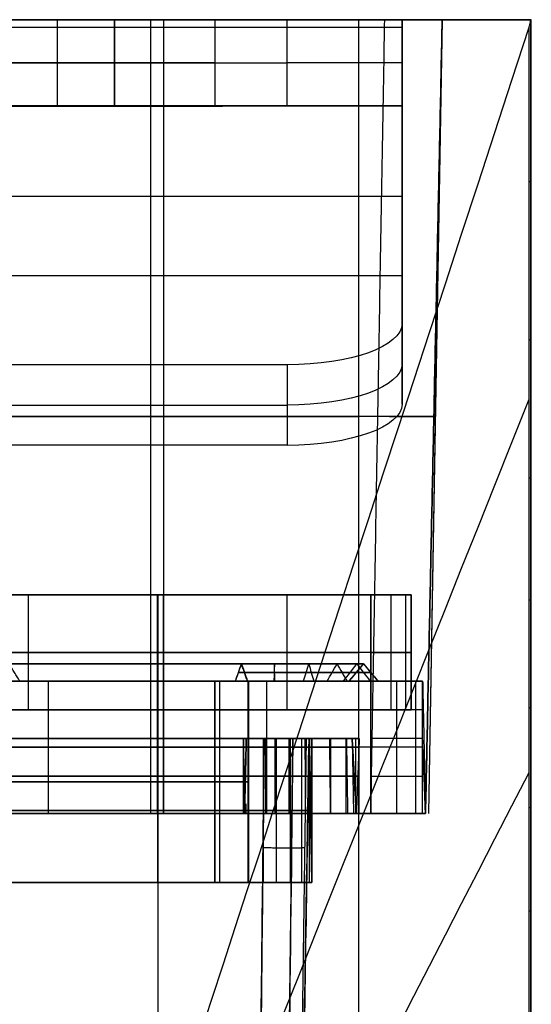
# Model space of a CAD drawing. Header units: millimetres. Extents: x -41.5 to 3, y 0 to 43.
# Tile 16 of 16: x -5.9 to 3, y 25.9 to 43. Entities that reach past the tile are written whole.
import ezdxf

# ---------------------------------------------------------------- set-up
doc = ezdxf.new("R2010")
doc.units = ezdxf.units.MM
doc.layers.add('METAL', color=7, linetype='Continuous')
doc.layers.add('METAL EXT', color=7, linetype='Continuous', true_color=0x292929)

msp = doc.modelspace()

# ---------------------------------------------------------------- linework, layer by layer
at = {"layer": 'METAL'}
for p, q in [((-5.25, 43, 33), (-5.25, 41.5, 33)), ((-5.25, 43, 22), (-5.25, 41.5, 22)), ((-4.25, 43, 65.699), (0.75, 43, 65.699)), ((-4.25, 41.5, 59.05), (-4.25, 43, 59.05)), ((-4.25, 41.499, 17.5), (-4.25, 43, 17.5)), ((-2.5, 41.5, 27.5), (-2.5, 43, 27.5)), ((0.75, 41.5, 73.816), (0.75, 43, 73.816)), ((0.75, 42.867, 114.716), (-39.25, 42.867, 114.716)), ((-7.25, 42.249, 17.5), (-1.25, 42.249, 17.5)), ((-4.25, 42.25, 75.55), (-4.25, 42.25, 42.55)), ((-2.5, 42.25, 30.25), (-2.5, 42.25, 24.75)), ((-4.25, 41.5, 65.796), (0.75, 41.5, 65.796)), ((-39.25, 39.934, 122.358), (0.75, 39.934, 122.358)), ((0.75, 39.658, 123.075), (0.75, 39.658, 118.89)), ((-39.25, 38.55, 121.777), (0.75, 38.55, 121.777)), ((-37.25, 36.3, 129.731), (-1.25, 36.3, 129.731)), ((0.909, 33, 68.775), (-39.409, 33, 68.775)), ((-5.75, 31, 131.5), (-5.75, 33, 131.5)), ((-5.75, 31, 6.5), (-5.75, 33, 6.5)), ((-3.505, 31, 2.091), (-3.505, 33, 2.091)), ((-3.4, 31, 135.459), (-3.4, 33, 135.459)), ((-1.25, 31, 131.5), (-1.25, 33, 131.5)), ((-1.25, 31, 6.5), (-1.25, 33, 6.5)), ((0.909, 31, 68.88), (0.909, 33, 68.88)), ((-7.009, 32, 2.091), (0, 32, 2.091)), ((0.209, 32, 135.459), (-7.009, 32, 135.459)), ((0.909, 32, 3), (0.909, 32, 134.759)), ((-2.147, 31.5, 9.455), (-2.043, 31.8, 9.682)), ((-2.043, 31.8, 9.682), (-1.939, 31.5, 9.909)), ((-0.168, 31.5, 69), (0.082, 31.8, 69)), ((0.082, 31.8, 69), (0.332, 31.5, 69)), ((-5.4, 29.2, 131.5), (-5.4, 31.5, 131.5)), ((-5.4, 29.2, 6.5), (-5.4, 31.5, 6.5)), ((-3.505, 29.2, 1.891), (-3.505, 31.5, 1.891)), ((-3.5, 28, 126), (-3.5, 31.5, 126)), ((-3.5, 28, 12), (-3.5, 31.5, 12)), ((-3.4, 29.2, 135.659), (-3.4, 31.5, 135.659)), ((-2.418, 28, 11.902), (-2.418, 31.5, 11.902)), ((-1.926, 28, 125.688), (-1.926, 31.5, 125.688)), ((-0.168, 31.5, 68.025), (-1.918, 31.5, 68.025)), ((-1.918, 28, 69), (-1.918, 31.5, 69)), ((-1.6, 29.2, 131.5), (-1.6, 31.5, 131.5)), ((-1.6, 29.2, 6.5), (-1.6, 31.5, 6.5)), ((-0.043, 31.65, 126.954), (-0.043, 31.65, 11.046)), ((0.207, 31.65, 126.954), (0.207, 31.65, 11.046)), ((1.109, 31.5, 68.775), (0.332, 31.5, 68.775)), ((1.109, 29.2, 68.88), (1.109, 31.5, 68.88)), ((0.909, 31, 68.775), (-39.409, 31, 68.775)), ((-3.5, 29.2, 10.077), (-3.5, 30.5, 10.077)), ((-3.5, 29.2, 127.923), (-3.5, 30.5, 127.923)), ((-3.5, 30.5, 127.1), (-3.5, 28, 127.1)), ((-3.5, 30.5, 10.9), (-3.5, 28, 10.9)), ((-3.5, 29.2, 10.177), (-3.5, 30.5, 10.2)), ((-3.5, 29.2, 127.823), (-3.5, 30.5, 127.8)), ((-0.118, 30.5, 68.025), (-0.918, 30.5, 68.025)), ((0.005, 30.5, 68.025), (-0.818, 30.5, 68.025)), ((-0.818, 30.5, 69), (-0.818, 28, 69)), ((-0.118, 30.5, 69), (-0.095, 29.2, 69)), ((0.005, 29.2, 69), (0.005, 30.5, 69)), ((-7.009, 30.35, 1.891), (0, 30.35, 1.891)), ((0.209, 30.35, 135.659), (-7.009, 30.35, 135.659)), ((1.109, 30.35, 3), (1.109, 30.35, 134.759)), ((-0.107, 29.85, 126.954), (-0.107, 29.85, 11.046)), ((0.005, 29.85, 126.954), (0.005, 29.85, 11.046)), ((-1.918, 29.75, 12.402), (-1.918, 29.75, 125.598)), ((-0.818, 29.25, 11.046), (-0.818, 29.25, 126.954)), ((1.109, 29.2, 68.775), (0.005, 29.2, 68.775)), ((-0.818, 28, 68.025), (-1.918, 28, 68.025))]:
    msp.add_line(p, q, dxfattribs=at)
at = {"layer": 'METAL', "extrusion": (0, -1, 0)}
for centre, radius, start, end in [((-19.25, 75.55, -43), 15, 360, 180), ((-5.25, 30.25, -43), 2.75, 0, 180), ((-5.25, 24.75, -43), 2.75, 180, 0), ((-6.25, 42.55, -43), 2, 270, 0), ((-5.25, 30.25, -42.25), 2.75, 0, 180), ((-5.25, 24.75, -42.25), 2.75, 180, 0), ((-6.25, 42.55, -42.25), 2, 270, 0), ((-1.25, 19.5, -41.5), 2, 270, 0), ((-3.5, 131.5, -33), 2.25, 90, 270), ((-3.5, 6.5, -33), 2.25, 90, 270), ((-3.5, 131.5, -33), 2.25, 270, 90), ((-3.5, 6.5, -33), 2.25, 270, 90), ((0, 3, -33), 0.909, 270, 0), ((-3.5, 6.5, -31.8), 3.5, 65.3935, 163.5232), ((-3.5, 131.5, -31.8), 3.5, 222.3481, 294.6065), ((-3.5, 6.5, -31.5), 3.75, 65.3935, 163.5232), ((-3.5, 131.5, -31.5), 3.75, 222.3481, 294.6066), ((-3.5, 131.5, -31.5), 1.9, 90, 270), ((-3.5, 6.5, -31.5), 1.9, 90, 270), ((-3.5, 131.5, -31.5), 1.9, 270, 90), ((-3.5, 6.5, -31.5), 1.9, 270, 90), ((-2.418, 125.598, -31.5), 0.5, 0, 100.3873), ((-2.418, 12.402, -31.5), 0.5, 259.6127, 0), ((0, 3, -31.5), 1.109, 270, 0), ((-3.5, 131.5, -31), 2.25, 90, 270), ((-3.5, 6.5, -31), 2.25, 90, 270), ((-3.5, 131.5, -31), 2.25, 270, 90), ((-3.5, 6.5, -31), 2.25, 270, 90), ((-3.5, 6.5, -30.5), 3.7, 65.3934, 163.5232), ((-3.5, 6.5, -30.5), 3.577, 65.3935, 163.5232), ((-3.5, 131.5, -30.5), 3.7, 222.3481, 294.6065), ((-3.5, 131.5, -30.5), 3.577, 222.3481, 294.6064), ((-3.5, 6.5, -29.25), 4.4, 65.3936, 163.5232), ((-3.5, 131.5, -29.25), 4.4, 222.3481, 294.6065), ((-3.5, 6.5, -28), 4.4, 65.3935, 163.5232), ((-3.5, 131.5, -28), 4.4, 222.3481, 294.6065), ((-2.418, 125.598, -28), 0.5, 0, 100.3873), ((-2.418, 12.402, -28), 0.5, 259.6127, 0)]:
    msp.add_arc(centre, radius, start, end, dxfattribs=at)
at = {"layer": 'METAL', "extrusion": (0, 1, 0)}
for centre, radius, start, end in [((1.25, 19.5, 43), 2, 180, 270), ((19.25, 75.55, 42.25), 15, 0, 180), ((1.25, 19.5, 42.25), 2, 180, 270), ((19.25, 75.55, 41.5), 15, 360, 180), ((5.25, 30.25, 41.5), 2.75, 0, 180), ((5.25, 24.75, 41.5), 2.75, 180, 0), ((6.25, 42.55, 41.5), 2, 180, 270), ((3.5, 131.5, 32), 2.25, 270, 90), ((3.5, 6.5, 32), 2.25, 270, 90), ((3.5, 131.5, 32), 2.25, 90, 270), ((3.5, 6.5, 32), 2.25, 90, 270), ((0, 3, 32), 0.909, 180, 270), ((3.5, 6.5, 31.5), 5.5, 23.7678, 100.3873), ((3.5, 131.5, 31.5), 5.5, 259.6127, 313.2784), ((3.5, 6.5, 31.5), 3.25, 16.4768, 114.6065), ((3.5, 131.5, 31.5), 3.25, 245.3934, 317.6519), ((0, 3, 31), 0.909, 180, 270), ((3.5, 131.5, 30.35), 1.9, 270, 90), ((3.5, 6.5, 30.35), 1.9, 270, 90), ((3.5, 131.5, 30.35), 1.9, 90, 270), ((3.5, 6.5, 30.35), 1.9, 90, 270), ((0, 3, 30.35), 1.109, 180, 270), ((3.5, 6.5, 29.85), 3.577, 16.4768, 114.6065), ((3.5, 131.5, 29.85), 3.689, 245.3935, 317.6519), ((3.5, 131.5, 29.85), 3.577, 245.3936, 317.6519), ((3.5, 6.5, 29.75), 5.5, 23.7678, 100.3873), ((3.5, 131.5, 29.75), 5.5, 259.6127, 313.2784), ((2.418, 125.598, 29.75), 0.5, 79.6127, 180), ((2.418, 12.402, 29.75), 0.5, 180, 280.3873), ((3.5, 6.5, 28), 5.5, 23.7678, 100.3873), ((3.5, 131.5, 28), 5.5, 259.6127, 313.2784)]:
    msp.add_arc(centre, radius, start, end, dxfattribs=at)
at = {"layer": 'METAL', "extrusion": (1, 0, 0)}
msp.add_arc((41, 113.999, 0.75), 2, 0, 21, dxfattribs=at)
at = {"layer": 'METAL', "extrusion": (-8.16316e-13, -0.93358, -0.358368)}
msp.add_arc((-1.25, 106.106, -81.13), 2, 360, 90, dxfattribs=at)
at = {"layer": 'METAL', "extrusion": (0, -0.93358, -0.358368)}
msp.add_arc((-1.25, 106.106, -80.38), 2, 360, 90, dxfattribs=at)
at = {"layer": 'METAL', "extrusion": (-8.17559e-13, -0.93358, -0.358368)}
msp.add_arc((-1.25, 106.106, -79.63), 2, 360, 90, dxfattribs=at)
at = {"layer": 'METAL'}
for points, degree in [([(-39.25, 43, 113.999), (0.75, 43, 113.999)], 1), ([(-1.25, 43, 17.5), (-7.25, 43, 17.5)], 1), ([(-4.25, 43, 42.55), (-4.25, 43, 75.55)], 1), ([(-4.25, 43, 42.55), (-4.25, 41.5, 42.55)], 1), ([(-4.25, 43, 75.55), (-4.25, 41.5, 75.55)], 1), ([(-2.5, 43, 24.75), (-2.5, 43, 30.25)], 1), ([(-2.5, 41.5, 30.25), (-2.5, 43, 30.25)], 1), ([(-2.5, 41.5, 24.75), (-2.5, 43, 24.75)], 1), ([(-1.25, 41.5, 17.5), (-1.25, 43, 17.5)], 1), ([(0.75, 43, 113.999), (0.75, 43, 19.5)], 1), ([(0.75, 43, 19.5), (0.75, 41.5, 19.5)], 1), ([(0.75, 42.867, 114.716), (-39.25, 42.867, 114.716)], 1), ([(0.75, 42.867, 114.716), (0.75, 37.717, 128.133)], 1), ([(0.75, 41.5, 114.091), (-39.25, 41.5, 114.091)], 1), ([(-7.25, 41.497, 17.5), (-1.25, 41.5, 17.5)], 1), ([(-4.25, 41.5, 75.55), (-4.25, 41.5, 42.55)], 1), ([(-2.5, 41.5, 30.25), (-2.5, 41.5, 24.75)], 1), ([(0.75, 41.5, 19.5), (0.75, 41.5, 114.091)], 1), ([(0.75, 36.316, 127.595), (0.75, 41.5, 114.091)], 1), ([(0.75, 37.717, 128.133), (0.75, 36.316, 127.595)], 1), ([(-1.25, 37, 130), (-37.25, 37, 130)], 1), ([(-1.25, 37, 130), (-1.25, 35.6, 129.462)], 1), ([(-1.25, 35.6, 129.462), (-37.25, 35.6, 129.462)], 1), ([(0, 33, 2.091), (-7.009, 33, 2.091)], 1), ([(-7.009, 33, 135.459), (0.209, 33, 135.459)], 1), ([(-3.5, 31, 133.75), (-3.5, 33, 133.75)], 1), ([(-3.5, 33, 129.25), (-3.5, 31, 129.25)], 1), ([(-3.5, 31, 8.75), (-3.5, 33, 8.75)], 1), ([(-3.5, 33, 4.25), (-3.5, 31, 4.25)], 1), ([(0, 31, 2.091), (0, 33, 2.091)], 1), ([(0.209, 33, 135.459), (0.209, 31, 135.459)], 1), ([(0.909, 33, 134.759), (0.909, 33, 134.881), (0.844, 33, 135.126), (0.576, 33, 135.394), (0.331, 33, 135.459), (0.209, 33, 135.459)], 3), ([(0.209, 31, 135.459), (0.209, 33, 135.459)], 1), ([(0.559, 31, 135.365), (0.559, 33, 135.365)], 1), ([(0.815, 31, 135.109), (0.815, 33, 135.109)], 1), ([(0.909, 33, 3), (0.909, 31, 3)], 1), ([(0.909, 31, 134.759), (0.909, 33, 134.759)], 1), ([(0.909, 33, 134.759), (0.909, 33, 3)], 1), ([(0.909, 31, 134.759), (0.909, 33, 134.759)], 1), ([(0.209, 32, 135.459), (0.331, 32, 135.459), (0.576, 32, 135.394), (0.844, 32, 135.126), (0.909, 32, 134.881), (0.909, 32, 134.759)], 3), ([(-5.902, 31.5, 129.311), (-6.087, 31.8, 129.142)], 1), ([(-2.147, 31.5, 9.455), (-2.043, 31.8, 9.682)], 1), ([(-2.147, 31.5, 128.545), (-2.043, 31.8, 128.318)], 1), ([(-2.043, 31.8, 128.318), (-2.047, 31.788, 128.327), (-2.051, 31.776, 128.336), (-2.055, 31.764, 128.345)], 3), ([(-2.043, 31.8, 128.318), (-1.939, 31.5, 128.091)], 1), ([(-1.939, 31.5, 9.909), (-2.043, 31.8, 9.682)], 1), ([(-2.043, 31.8, 9.682), (-2.043, 31.8, 9.682), (-2.043, 31.8, 9.682), (-2.043, 31.8, 9.682)], 3), ([(-2.031, 31.766, 128.292), (-2.035, 31.777, 128.301), (-2.039, 31.789, 128.309), (-2.043, 31.8, 128.318)], 3), ([(-1.47, 31.8, 9.547), (-1.473, 31.7, 9.464), (-1.476, 31.6, 9.38), (-1.478, 31.5, 9.297)], 3), ([(-1.47, 31.8, 128.453), (-1.473, 31.7, 128.536), (-1.476, 31.6, 128.62), (-1.478, 31.5, 128.703)], 3), ([(-1.462, 31.5, 128.203), (-1.465, 31.6, 128.287), (-1.467, 31.7, 128.37), (-1.47, 31.8, 128.453)], 3), ([(-1.462, 31.5, 9.797), (-1.465, 31.6, 9.713), (-1.467, 31.7, 9.63), (-1.47, 31.8, 9.547)], 3), ([(-0.964, 31.5, 128.118), (-0.933, 31.6, 128.196), (-0.903, 31.7, 128.274), (-0.873, 31.8, 128.352)], 3), ([(-0.964, 31.5, 9.882), (-0.933, 31.6, 9.804), (-0.903, 31.7, 9.726), (-0.873, 31.8, 9.648)], 3), ([(-0.873, 31.8, 9.648), (-0.843, 31.7, 9.571), (-0.813, 31.6, 9.493), (-0.783, 31.5, 9.415)], 3), ([(-0.873, 31.8, 128.352), (-0.843, 31.7, 128.429), (-0.813, 31.6, 128.507), (-0.783, 31.5, 128.585)], 3), ([(-0.553, 31.5, 127.856), (-0.495, 31.6, 127.917), (-0.438, 31.7, 127.977), (-0.38, 31.8, 128.037)], 3), ([(-0.553, 31.5, 10.144), (-0.495, 31.6, 10.083), (-0.438, 31.7, 10.023), (-0.38, 31.8, 9.963)], 3), ([(-0.38, 31.8, 9.963), (-0.322, 31.7, 9.903), (-0.264, 31.6, 9.843), (-0.206, 31.5, 9.783)], 3), ([(-0.38, 31.8, 128.037), (-0.322, 31.7, 128.097), (-0.264, 31.6, 128.157), (-0.206, 31.5, 128.217)], 3), ([(-0.265, 31.5, 127.436), (-0.188, 31.6, 127.468), (-0.111, 31.7, 127.501), (-0.034, 31.8, 127.533)], 3), ([(-0.265, 31.5, 10.564), (-0.188, 31.6, 10.532), (-0.111, 31.7, 10.499), (-0.034, 31.8, 10.467)], 3), ([(0.082, 31.8, 11.046), (-0.168, 31.5, 11.046)], 1), ([(-0.168, 31.5, 126.954), (0.082, 31.8, 126.954)], 1), ([(-0.162, 31.507, 11.046), (-0.081, 31.605, 11.046), (0, 31.702, 11.046), (0.082, 31.8, 11.046)], 3), ([(-0.034, 31.8, 10.467), (0.042, 31.7, 10.435), (0.119, 31.6, 10.402), (0.196, 31.5, 10.37)], 3), ([(-0.034, 31.8, 127.533), (0.042, 31.7, 127.565), (0.119, 31.6, 127.598), (0.196, 31.5, 127.63)], 3), ([(0.082, 31.8, 126.954), (0.332, 31.5, 126.954)], 1), ([(0.082, 31.8, 11.046), (0.082, 31.8, 126.954)], 1), ([(0.332, 31.5, 11.046), (0.082, 31.8, 11.046)], 1), ([(0.082, 31.8, 11.046), (0.165, 31.7, 11.046), (0.248, 31.6, 11.046), (0.332, 31.5, 11.046)], 3), ([(0, 31.5, 1.891), (-7.009, 31.5, 1.891)], 1), ([(-7.009, 31.5, 135.659), (0.209, 31.5, 135.659)], 1), ([(-3.5, 29.2, 129.56), (-3.5, 31.5, 129.6)], 1), ([(-3.5, 31.5, 133.4), (-3.5, 29.2, 133.44)], 1), ([(-3.5, 29.2, 4.56), (-3.5, 31.5, 4.6)], 1), ([(-3.5, 31.5, 8.4), (-3.5, 29.2, 8.44)], 1), ([(-2.508, 31.5, 126.09), (-2.508, 28, 126.09)], 1), ([(-2.508, 28, 11.91), (-2.508, 31.5, 11.91)], 1), ([(-1.918, 31.5, 12.402), (-1.918, 31.5, 125.598)], 1), ([(-1.918, 28, 125.598), (-1.918, 31.5, 125.598)], 1), ([(-1.918, 31.5, 12.402), (-1.918, 28, 12.402)], 1), ([(-0.168, 31.5, 126.954), (-0.168, 31.5, 11.046)], 1), ([(0, 29.2, 1.841), (0, 31.5, 1.891)], 1), ([(0.209, 30.5, 135.659), (0.209, 31.5, 135.659)], 1), ([(0.209, 31.5, 135.659), (0.366, 31.5, 135.659), (0.68, 31.5, 135.575), (1.025, 31.5, 135.23), (1.109, 31.5, 134.916), (1.109, 31.5, 134.759)], 3), ([(0.209, 30.5, 135.659), (0.209, 31.5, 135.659)], 1), ([(0.332, 31.5, 11.046), (0.332, 31.5, 126.954)], 1), ([(0.659, 30.5, 135.539), (0.659, 31.5, 135.539)], 1), ([(0.989, 30.5, 135.209), (0.989, 31.5, 135.209)], 1), ([(1.109, 31.5, 3), (1.159, 29.2, 3)], 1), ([(1.109, 30.5, 134.759), (1.109, 31.5, 134.759)], 1), ([(1.109, 31.5, 134.759), (1.109, 31.5, 3)], 1), ([(1.109, 30.5, 134.759), (1.109, 31.5, 134.759)], 1), ([(-7.009, 31, 135.459), (0.209, 31, 135.459)], 1), ([(0, 31, 2.091), (-7.009, 31, 2.091)], 1), ([(0.209, 31, 135.459), (0.331, 31, 135.459), (0.576, 31, 135.394), (0.844, 31, 135.126), (0.909, 31, 134.881), (0.909, 31, 134.759)], 3), ([(1.109, 31, 134.759), (1.109, 31, 134.916), (1.025, 31, 135.23), (0.68, 31, 135.575), (0.366, 31, 135.659), (0.209, 31, 135.659)], 3), ([(0.909, 31, 134.759), (0.909, 31, 3)], 1), ([(-1.99, 29.2, 9.798), (-2.01, 30.5, 9.752)], 1), ([(-2.01, 30.5, 128.248), (-1.99, 29.2, 128.202)], 1), ([(-2.01, 29.2, 9.752), (-2.01, 30.5, 9.752)], 1), ([(-2.01, 29.2, 128.248), (-2.01, 30.5, 128.248)], 1), ([(-1.99, 29.2, 9.798), (-1.959, 30.5, 9.864)], 1), ([(-1.959, 30.5, 128.136), (-1.99, 29.2, 128.202)], 1), ([(-1.668, 28, 127.5), (-1.647, 30.5, 127.454)], 1), ([(-1.668, 28, 10.5), (-1.647, 30.5, 10.546)], 1), ([(-1.668, 30.5, 127.5), (-1.668, 28, 127.5)], 1), ([(-1.668, 30.5, 10.5), (-1.668, 28, 10.5)], 1), ([(-1.62, 29.2, 9.637), (-1.62, 30.5, 9.637)], 1), ([(-1.619, 29.2, 128.363), (-1.619, 30.5, 128.363)], 1), ([(-1.461, 30.5, 9.747), (-1.461, 30.067, 9.739), (-1.462, 29.633, 9.732), (-1.462, 29.2, 9.724)], 3), ([(-1.461, 30.5, 128.253), (-1.461, 30.067, 128.261), (-1.462, 29.633, 128.268), (-1.462, 29.2, 128.276)], 3), ([(-1.438, 30.5, 127.554), (-1.438, 28, 127.554)], 1), ([(-1.438, 30.5, 10.446), (-1.438, 28, 10.446)], 1), ([(-1.214, 29.2, 9.638), (-1.214, 30.5, 9.638)], 1), ([(-1.212, 29.2, 128.361), (-1.212, 30.5, 128.361)], 1), ([(-1.197, 30.5, 127.512), (-1.197, 28, 127.512)], 1), ([(-1.197, 30.5, 10.488), (-1.197, 28, 10.488)], 1), ([(-1.001, 30.5, 127.385), (-1.001, 28, 127.385)], 1), ([(-1.001, 30.5, 10.615), (-1.001, 28, 10.615)], 1), ([(-0.94, 30.5, 9.837), (-0.937, 30.067, 9.83), (-0.934, 29.633, 9.823), (-0.931, 29.2, 9.816)], 3), ([(-0.94, 30.5, 128.163), (-0.937, 30.067, 128.17), (-0.934, 29.633, 128.177), (-0.931, 29.2, 128.184)], 3), ([(-0.868, 30.5, 11.046), (-0.868, 30.5, 126.954)], 1), ([(-0.868, 30.5, 11.046), (-0.868, 30.5, 126.954)], 1), ([(-0.818, 28, 11.046), (-0.868, 30.5, 11.046)], 1), ([(-0.868, 30.5, 126.954), (-0.818, 28, 126.954)], 1), ([(-0.868, 30.5, 11.046), (-0.868, 30.5, 126.954)], 1), ([(-0.864, 30.5, 127.185), (-0.864, 28, 127.185)], 1), ([(-0.864, 30.5, 10.815), (-0.864, 28, 10.815)], 1), ([(-0.826, 29.2, 9.752), (-0.826, 30.5, 9.752)], 1), ([(-0.826, 29.2, 128.248), (-0.826, 30.5, 128.248)], 1), ([(-0.818, 30.5, 126.954), (-0.818, 28, 126.954)], 1), ([(-0.818, 30.5, 11.046), (-0.818, 28, 11.046)], 1), ([(-0.513, 30.5, 10.112), (-0.508, 30.067, 10.107), (-0.503, 29.633, 10.101), (-0.498, 29.2, 10.096)], 3), ([(-0.513, 30.5, 127.888), (-0.508, 30.067, 127.893), (-0.503, 29.633, 127.899), (-0.498, 29.2, 127.904)], 3), ([(-0.487, 29.2, 9.97), (-0.487, 30.5, 9.97)], 1), ([(-0.487, 29.2, 128.03), (-0.487, 30.5, 128.03)], 1), ([(-0.222, 29.2, 10.276), (-0.222, 30.5, 10.276)], 1), ([(-0.222, 29.2, 127.724), (-0.222, 30.5, 127.724)], 1), ([(-0.218, 30.5, 10.546), (-0.211, 30.067, 10.543), (-0.204, 29.633, 10.54), (-0.197, 29.2, 10.537)], 3), ([(-0.218, 30.5, 127.454), (-0.211, 30.067, 127.457), (-0.204, 29.633, 127.46), (-0.197, 29.2, 127.463)], 3), ([(-0.118, 30.5, 126.954), (-0.118, 30.5, 11.046)], 1), ([(-0.118, 30.5, 11.046), (-0.045, 29.2, 11.046)], 1), ([(-0.045, 29.2, 126.954), (-0.118, 30.5, 126.954)], 1), ([(-0.054, 29.2, 127.357), (-0.054, 30.5, 127.357)], 1), ([(-0.053, 29.2, 10.644), (-0.053, 30.5, 10.644)], 1), ([(0.005, 30.5, 126.954), (-0.045, 29.2, 126.954)], 1), ([(0.005, 30.5, 11.046), (-0.045, 29.2, 11.046)], 1), ([(0.005, 30.5, 126.954), (0.005, 30.5, 11.046)], 1), ([(0.005, 29.2, 11.046), (0.005, 30.5, 11.046)], 1), ([(0.005, 29.2, 126.954), (0.005, 30.5, 126.954)], 1), ([(1.109, 30.5, 134.759), (1.109, 30.5, 134.916), (1.025, 30.5, 135.23), (0.68, 30.5, 135.575), (0.366, 30.5, 135.659), (0.209, 30.5, 135.659)], 3), ([(0.209, 30.5, 135.659), (0.209, 29.2, 135.709)], 1), ([(0.209, 29.2, 135.659), (0.209, 30.5, 135.659)], 1), ([(0.659, 29.2, 135.539), (0.659, 30.5, 135.539)], 1), ([(0.989, 29.2, 135.209), (0.989, 30.5, 135.209)], 1), ([(1.159, 29.2, 134.759), (1.109, 30.5, 134.759)], 1), ([(1.109, 29.2, 134.759), (1.109, 30.5, 134.759)], 1), ([(0.209, 29.85, 135.659), (0.366, 29.85, 135.659), (0.68, 29.85, 135.575), (1.025, 29.85, 135.23), (1.109, 29.85, 134.916), (1.109, 29.85, 134.759)], 3), ([(-1.968, 29.365, 128.154), (-1.968, 29.31, 128.155), (-1.968, 29.255, 128.156), (-1.969, 29.2, 128.157)], 3), ([(-7.009, 29.2, 1.841), (0, 29.2, 1.841)], 1), ([(0.209, 29.2, 135.709), (-7.009, 29.2, 135.709)], 1), ([(-7.009, 29.2, 135.709), (0.209, 29.2, 135.709)], 1), ([(0, 29.2, 1.841), (-7.009, 29.2, 1.841)], 1), ([(-1.99, 29.2, 128.202), (-1.869, 29.2, 128.255), (-1.622, 29.2, 128.322), (-1.226, 29.2, 128.314), (-0.852, 29.2, 128.2), (-0.521, 29.2, 127.988), (-0.259, 29.2, 127.691), (-0.09, 29.2, 127.338), (-0.048, 29.2, 127.086), (-0.045, 29.2, 126.954)], 3), ([(-0.045, 29.2, 126.954), (-0.045, 29.2, 11.046)], 1), ([(-0.045, 29.2, 11.046), (-0.045, 29.2, 126.954)], 1), ([(-0.045, 29.2, 11.046), (-0.045, 29.2, 126.954)], 1), ([(0.209, 29.2, 135.709), (0.371, 29.2, 135.705), (0.696, 29.2, 135.61), (1.06, 29.2, 135.246), (1.155, 29.2, 134.921), (1.159, 29.2, 134.759)], 3), ([(0.209, 29.2, 135.709), (0.371, 29.2, 135.705), (0.696, 29.2, 135.61), (1.06, 29.2, 135.246), (1.155, 29.2, 134.921), (1.159, 29.2, 134.759)], 3), ([(1.159, 29.2, 3), (1.159, 29.2, 134.759)], 1), ([(1.159, 29.2, 134.759), (1.159, 29.2, 3)], 1), ([(-1.918, 28, 12.402), (-1.918, 28, 125.598)], 1), ([(-0.818, 28, 126.954), (-0.818, 28, 11.046)], 1)]:
    msp.add_open_spline(points, degree=degree, dxfattribs=at)
for points, knots in [([(-2.043, 31.8, 128.318), (-1.861, 31.8, 128.401), (-1.468, 31.8, 128.494), (-0.864, 31.8, 128.391), (-0.346, 31.8, 128.061), (0.002, 31.8, 127.553), (0.082, 31.8, 127.154), (0.082, 31.8, 126.954)], [-3.053018, -3.053018, -3.053018, -3.053018, -2.449777, -1.830338, -1.230465, -0.605559, 0, 0, 0, 0]), ([(0.082, 31.8, 11.046), (0.082, 31.8, 10.846), (0.002, 31.8, 10.447), (-0.346, 31.8, 9.939), (-0.864, 31.8, 9.609), (-1.468, 31.8, 9.506), (-1.861, 31.8, 9.599), (-2.043, 31.8, 9.682)], [-3.053018, -3.053018, -3.053018, -3.053018, -2.447459, -1.822553, -1.222679, -0.60324, 0, 0, 0, 0]), ([(-5.902, 31.5, 129.311), (-6.011, 31.5, 129.43), (-6.261, 31.5, 129.638), (-6.71, 31.5, 129.837), (-7.033, 31.5, 129.882), (-7.195, 31.5, 129.882)], [-1.466335, -1.466335, -1.466335, -1.466335, -0.979243, -0.488607, 0, 0, 0, 0]), ([(0.332, 31.5, 126.954), (0.332, 31.5, 127.187), (0.238, 31.5, 127.654), (-0.167, 31.5, 128.245), (-0.772, 31.5, 128.631), (-1.475, 31.5, 128.75), (-1.936, 31.5, 128.642), (-2.147, 31.5, 128.545)], [-3.561807, -3.561807, -3.561807, -3.561807, -2.85533, -2.126281, -1.426437, -0.703766, 0, 0, 0, 0]), ([(-2.147, 31.5, 9.455), (-1.936, 31.5, 9.358), (-1.475, 31.5, 9.25), (-0.772, 31.5, 9.369), (-0.167, 31.5, 9.755), (0.238, 31.5, 10.346), (0.332, 31.5, 10.813), (0.332, 31.5, 11.046)], [-3.561815, -3.561815, -3.561815, -3.561815, -2.858043, -2.135372, -1.435527, -0.706479, 0, 0, 0, 0]), ([(0.207, 31.65, 11.046), (0.207, 31.65, 11.046), (0.207, 31.65, 10.829), (0.12, 31.65, 10.396), (-0.256, 31.65, 9.847), (-0.818, 31.65, 9.489), (-1.471, 31.65, 9.378), (-1.898, 31.65, 9.479), (-2.095, 31.65, 9.569)], [-0.0000002, -0.0000002, -0.0000002, -0.0000002, 0, 0.1983477, 0.4030324, 0.5995179, 0.802412, 0.9999997, 0.9999997, 0.9999997, 0.9999997]), ([(-2.095, 31.65, 128.431), (-1.898, 31.65, 128.521), (-1.471, 31.65, 128.622), (-0.818, 31.65, 128.511), (-0.256, 31.65, 128.153), (0.12, 31.65, 127.604), (0.207, 31.65, 127.171), (0.207, 31.65, 126.954)], [0.000001, 0.000001, 0.000001, 0.000001, 0.197588, 0.4004821, 0.5969676, 0.8016523, 0.9999999, 0.9999999, 0.9999999, 0.9999999]), ([(-1.991, 31.65, 128.204), (-1.824, 31.65, 128.28), (-1.464, 31.65, 128.365), (-0.909, 31.65, 128.271), (-0.436, 31.65, 127.969), (-0.117, 31.65, 127.503), (-0.043, 31.65, 127.138), (-0.043, 31.65, 126.954)], [0.0000011, 0.0000011, 0.0000011, 0.0000011, 0.197588, 0.4004821, 0.5969676, 0.8016523, 0.9999996, 0.9999996, 0.9999996, 0.9999996]), ([(-0.043, 31.65, 11.046), (-0.043, 31.65, 11.046), (-0.043, 31.65, 10.862), (-0.117, 31.65, 10.497), (-0.436, 31.65, 10.031), (-0.909, 31.65, 9.729), (-1.464, 31.65, 9.635), (-1.824, 31.65, 9.72), (-1.991, 31.65, 9.796)], [-0.0000001, -0.0000001, -0.0000001, -0.0000001, 0, 0.1983477, 0.4030324, 0.5995179, 0.802412, 0.9999991, 0.9999991, 0.9999991, 0.9999991]), ([(-0.168, 31.5, 11.046), (-0.168, 31.5, 10.878), (-0.235, 31.5, 10.548), (-0.526, 31.5, 10.123), (-0.955, 31.5, 9.849), (-1.461, 31.5, 9.763), (-1.787, 31.5, 9.84), (-1.939, 31.5, 9.909)], [-2.544214, -2.544214, -2.544214, -2.544214, -2.039574, -1.518813, -1.018912, -0.502706, 0, 0, 0, 0]), ([(-1.939, 31.5, 128.091), (-1.787, 31.5, 128.16), (-1.461, 31.5, 128.237), (-0.955, 31.5, 128.151), (-0.526, 31.5, 127.877), (-0.235, 31.5, 127.452), (-0.168, 31.5, 127.122), (-0.168, 31.5, 126.954)], [-2.54421, -2.54421, -2.54421, -2.54421, -2.041508, -1.525302, -1.025401, -0.504639, 0, 0, 0, 0]), ([(-2.01, 30.5, 128.248), (-1.887, 30.5, 128.304), (-1.622, 30.5, 128.382), (-1.211, 30.5, 128.38), (-0.818, 30.5, 128.266), (-0.474, 30.5, 128.044), (-0.206, 30.5, 127.735), (-0.034, 30.5, 127.362), (0.005, 30.5, 127.09), (0.005, 30.5, 126.954)], [0, 0, 0, 0, 0.413428, 0.825, 1.232916, 1.640328, 2.050587, 2.459813, 2.872023, 2.872023, 2.872023, 2.872023]), ([(0.005, 30.5, 11.046), (0.005, 30.5, 10.91), (-0.034, 30.5, 10.638), (-0.206, 30.5, 10.266), (-0.474, 30.5, 9.956), (-0.819, 30.5, 9.734), (-1.211, 30.5, 9.619), (-1.623, 30.5, 9.618), (-1.887, 30.5, 9.696), (-2.01, 30.5, 9.752)], [0, 0, 0, 0, 0.411712, 0.821106, 1.231422, 1.638839, 2.048352, 2.459703, 2.872037, 2.872037, 2.872037, 2.872037]), ([(-0.118, 30.5, 11.046), (-0.118, 30.5, 10.873), (-0.187, 30.5, 10.529), (-0.486, 30.5, 10.091), (-0.933, 30.5, 9.802), (-1.458, 30.5, 9.711), (-1.802, 30.5, 9.792), (-1.959, 30.5, 9.864)], [-2.645938, -2.645938, -2.645938, -2.645938, -2.123131, -1.586285, -1.066395, -0.524812, 0, 0, 0, 0]), ([(-1.959, 30.5, 128.136), (-1.802, 30.5, 128.208), (-1.458, 30.5, 128.289), (-0.933, 30.5, 128.198), (-0.486, 30.5, 127.909), (-0.187, 30.5, 127.471), (-0.118, 30.5, 127.127), (-0.118, 30.5, 126.954)], [-2.645944, -2.645944, -2.645944, -2.645944, -2.121127, -1.579543, -1.059654, -0.522808, 0, 0, 0, 0]), ([(-0.868, 30.5, 126.954), (-0.865, 30.5, 127.031), (-0.889, 30.5, 127.186), (-1.011, 30.5, 127.378), (-1.2, 30.5, 127.5), (-1.426, 30.5, 127.532), (-1.578, 30.5, 127.489), (-1.647, 30.5, 127.454)], [0, 0, 0, 0, 0.241294, 0.489067, 0.729014, 0.978974, 1.221196, 1.221196, 1.221196, 1.221196]), ([(-1.647, 30.5, 10.546), (-1.578, 30.5, 10.511), (-1.426, 30.5, 10.468), (-1.2, 30.5, 10.5), (-1.011, 30.5, 10.622), (-0.889, 30.5, 10.814), (-0.865, 30.5, 10.969), (-0.868, 30.5, 11.046)], [0, 0, 0, 0, 0.242221, 0.492182, 0.732129, 0.979902, 1.221196, 1.221196, 1.221196, 1.221196]), ([(-1.647, 30.5, 127.454), (-1.578, 30.5, 127.489), (-1.426, 30.5, 127.532), (-1.2, 30.5, 127.5), (-1.011, 30.5, 127.378), (-0.889, 30.5, 127.186), (-0.865, 30.5, 127.031), (-0.868, 30.5, 126.954)], [0, 0, 0, 0, 0.242222, 0.492182, 0.732129, 0.979902, 1.221196, 1.221196, 1.221196, 1.221196]), ([(-0.868, 30.5, 11.046), (-0.865, 30.5, 10.969), (-0.889, 30.5, 10.814), (-1.011, 30.5, 10.622), (-1.2, 30.5, 10.5), (-1.426, 30.5, 10.468), (-1.578, 30.5, 10.511), (-1.647, 30.5, 10.546)], [0, 0, 0, 0, 0.241294, 0.489067, 0.729015, 0.978975, 1.221196, 1.221196, 1.221196, 1.221196]), ([(-1.647, 30.5, 10.546), (-1.582, 30.5, 10.519), (-1.449, 30.5, 10.494), (-1.219, 30.5, 10.542), (-1.04, 30.5, 10.658), (-0.903, 30.5, 10.844), (-0.871, 30.5, 10.975), (-0.868, 30.5, 11.046)], [-1.01782, -1.01782, -1.01782, -1.01782, -0.814256, -0.610692, -0.407128, -0.203564, 0, 0, 0, 0]), ([(-0.868, 30.5, 126.954), (-0.871, 30.5, 127.025), (-0.903, 30.5, 127.156), (-1.04, 30.5, 127.342), (-1.219, 30.5, 127.458), (-1.449, 30.5, 127.506), (-1.582, 30.5, 127.481), (-1.647, 30.5, 127.454)], [-1.01782, -1.01782, -1.01782, -1.01782, -0.814256, -0.610692, -0.407128, -0.203564, 0, 0, 0, 0]), ([(0.005, 29.85, 11.046), (0.005, 29.85, 11.046), (0.005, 29.85, 10.91), (-0.034, 29.85, 10.638), (-0.206, 29.85, 10.266), (-0.474, 29.85, 9.956), (-0.819, 29.85, 9.734), (-1.211, 29.85, 9.619), (-1.623, 29.85, 9.618), (-1.887, 29.85, 9.696), (-2.01, 29.85, 9.752), (-2.01, 29.85, 9.752)], [0.0290548, 0.0290548, 0.0290548, 0.0290548, 0.0290551, 0.1640878, 0.29836, 0.4329348, 0.5665587, 0.7008701, 0.8357845, 0.9710212, 0.971023, 0.971023, 0.971023, 0.971023]), ([(-2.01, 29.85, 128.248), (-2.01, 29.85, 128.248), (-1.887, 29.85, 128.304), (-1.622, 29.85, 128.382), (-1.211, 29.85, 128.38), (-0.818, 29.85, 128.266), (-0.474, 29.85, 128.044), (-0.206, 29.85, 127.735), (-0.034, 29.85, 127.362), (0.005, 29.85, 127.09), (0.005, 29.85, 126.954), (0.005, 29.85, 126.954)], [0.0290535, 0.0290535, 0.0290535, 0.0290535, 0.029055, 0.1646512, 0.2996388, 0.4334271, 0.5670503, 0.701607, 0.835825, 0.9710217, 0.9710221, 0.9710221, 0.9710221, 0.9710221]), ([(-1.964, 29.85, 9.854), (-1.805, 29.85, 9.781), (-1.458, 29.85, 9.699), (-0.928, 29.85, 9.791), (-0.477, 29.85, 10.082), (-0.176, 29.85, 10.525), (-0.107, 29.85, 10.872), (-0.107, 29.85, 11.046)], [0.0000023, 0.0000023, 0.0000023, 0.0000023, 0.1983477, 0.4030324, 0.5995179, 0.802412, 0.9999998, 0.9999998, 0.9999998, 0.9999998]), ([(-0.107, 29.85, 126.954), (-0.107, 29.85, 127.128), (-0.176, 29.85, 127.475), (-0.477, 29.85, 127.918), (-0.928, 29.85, 128.209), (-1.458, 29.85, 128.301), (-1.805, 29.85, 128.219), (-1.964, 29.85, 128.146)], [0.0000003, 0.0000003, 0.0000003, 0.0000003, 0.197588, 0.4004821, 0.5969676, 0.8016523, 0.9999998, 0.9999998, 0.9999998, 0.9999998]), ([(-0.045, 29.2, 11.046), (-0.043, 29.2, 10.912), (-0.077, 29.2, 10.643), (-0.239, 29.2, 10.277), (-0.494, 29.2, 9.975), (-0.827, 29.2, 9.761), (-1.208, 29.2, 9.653), (-1.609, 29.2, 9.658), (-1.868, 29.2, 9.74), (-1.99, 29.2, 9.798)], [0, 0, 0, 0, 0.411713, 0.821106, 1.231422, 1.638838, 2.048351, 2.459702, 2.872038, 2.872038, 2.872038, 2.872038]), ([(-1.99, 29.2, 128.202), (-1.868, 29.2, 128.26), (-1.609, 29.2, 128.342), (-1.208, 29.2, 128.346), (-0.827, 29.2, 128.239), (-0.494, 29.2, 128.025), (-0.239, 29.2, 127.723), (-0.077, 29.2, 127.357), (-0.043, 29.2, 127.088), (-0.045, 29.2, 126.954)], [0, 0, 0, 0, 0.413428, 0.825, 1.232916, 1.640328, 2.050586, 2.459812, 2.872022, 2.872022, 2.872022, 2.872022]), ([(-1.99, 29.2, 9.798), (-1.868, 29.2, 9.74), (-1.609, 29.2, 9.658), (-1.208, 29.2, 9.653), (-0.827, 29.2, 9.761), (-0.494, 29.2, 9.975), (-0.239, 29.2, 10.277), (-0.077, 29.2, 10.643), (-0.043, 29.2, 10.912), (-0.045, 29.2, 11.046)], [0, 0, 0, 0, 0.412336, 0.823687, 1.2332, 1.640616, 2.050932, 2.460325, 2.872038, 2.872038, 2.872038, 2.872038]), ([(-0.045, 29.2, 126.954), (-0.043, 29.2, 127.088), (-0.077, 29.2, 127.357), (-0.239, 29.2, 127.723), (-0.494, 29.2, 128.025), (-0.827, 29.2, 128.239), (-1.208, 29.2, 128.346), (-1.609, 29.2, 128.342), (-1.868, 29.2, 128.26), (-1.99, 29.2, 128.202)], [0, 0, 0, 0, 0.412211, 0.821436, 1.231695, 1.639107, 2.047022, 2.458594, 2.872022, 2.872022, 2.872022, 2.872022]), ([(-0.045, 29.2, 11.046), (-0.048, 29.2, 10.914), (-0.089, 29.2, 10.663), (-0.259, 29.2, 10.309), (-0.521, 29.2, 10.012), (-0.851, 29.2, 9.801), (-1.228, 29.2, 9.685), (-1.623, 29.2, 9.678), (-1.869, 29.2, 9.745), (-1.99, 29.2, 9.798)], [-2.670011, -2.670011, -2.670011, -2.670011, -2.28858, -1.90715, -1.525719, -1.144289, -0.762858, -0.381427, 0, 0, 0, 0]), ([(-1.668, 29.25, 127.5), (-1.668, 29.25, 127.5), (-1.596, 29.25, 127.533), (-1.436, 29.25, 127.57), (-1.194, 29.25, 127.528), (-0.988, 29.25, 127.395), (-0.85, 29.25, 127.193), (-0.818, 29.25, 127.033), (-0.818, 29.25, 126.954), (-0.818, 29.25, 126.954)], [0.063727, 0.063727, 0.063727, 0.063727, 0.063727, 0.2368223, 0.4154476, 0.5869175, 0.7639802, 0.9364123, 0.9364125, 0.9364125, 0.9364125, 0.9364125]), ([(-0.818, 29.25, 11.046), (-0.818, 29.25, 11.046), (-0.818, 29.25, 10.967), (-0.85, 29.25, 10.807), (-0.988, 29.25, 10.605), (-1.194, 29.25, 10.472), (-1.436, 29.25, 10.43), (-1.596, 29.25, 10.467), (-1.668, 29.25, 10.5), (-1.668, 29.25, 10.5)], [0.0637284, 0.0637284, 0.0637284, 0.0637284, 0.0637286, 0.2361612, 0.4132244, 0.5846949, 0.7633207, 0.9364163, 0.9364172, 0.9364172, 0.9364172, 0.9364172]), ([(-1.668, 28, 127.5), (-1.596, 28, 127.533), (-1.436, 28, 127.57), (-1.194, 28, 127.528), (-0.988, 28, 127.395), (-0.85, 28, 127.193), (-0.818, 28, 127.033), (-0.818, 28, 126.954)], [0, 0, 0, 0, 0.242222, 0.492181, 0.732129, 0.979902, 1.221196, 1.221196, 1.221196, 1.221196]), ([(-0.818, 28, 11.046), (-0.818, 28, 10.967), (-0.85, 28, 10.807), (-0.988, 28, 10.605), (-1.194, 28, 10.472), (-1.436, 28, 10.43), (-1.596, 28, 10.467), (-1.668, 28, 10.5)], [0, 0, 0, 0, 0.241294, 0.489067, 0.729015, 0.978975, 1.221196, 1.221196, 1.221196, 1.221196])]:
    msp.add_open_spline(points, degree=3, knots=knots, dxfattribs=at)
for points, weights, knots in [([(-7.767, 30.5, 7.762), (-7.184, 30.5, 9.694), (-5.335, 30.5, 10.535), (-3.487, 30.5, 11.376), (-1.647, 30.5, 10.546)], [1, 0.909726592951, 1, 0.909726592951, 1], [0, 0, 0, 3.767907, 3.767907, 7.535814, 7.535814, 7.535814]), ([(-1.647, 30.5, 10.546), (-3.487, 30.5, 11.376), (-5.335, 30.5, 10.535), (-7.184, 30.5, 9.694), (-7.767, 30.5, 7.762)], [1, 0.909726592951, 1, 0.909726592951, 1], [0, 0, 0, 3.767907, 3.767907, 7.535814, 7.535814, 7.535814]), ([(-7.767, 30.5, 7.762), (-7.198, 30.5, 9.725), (-5.35, 30.5, 10.566), (-3.501, 30.5, 11.407), (-1.647, 30.5, 10.546)], [1, 0.909726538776, 1, 0.909726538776, 1], [-7.707084, -7.707084, -7.707084, -3.853542, -3.853542, 0, 0, 0]), ([(-6.978, 29.2, 7.529), (-6.502, 29.2, 9.101), (-4.995, 29.2, 9.786), (-3.488, 29.2, 10.472), (-1.99, 29.2, 9.798)], [1, 0.909726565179, 1, 0.909726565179, 1], [-6.126802, -6.126802, -6.126802, -3.063401, -3.063401, 0, 0, 0]), ([(-6.978, 29.2, 7.529), (-6.502, 29.2, 9.101), (-4.995, 29.2, 9.786), (-3.488, 29.2, 10.472), (-1.99, 29.2, 9.798)], [1, 0.909726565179, 1, 0.909726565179, 1], [0, 0, 0, 3.063401, 3.063401, 6.126802, 6.126802, 6.126802]), ([(-6.978, 29.2, 7.529), (-6.516, 29.2, 9.132), (-5.009, 29.2, 9.817), (-3.502, 29.2, 10.503), (-1.99, 29.2, 9.798)], [1, 0.909726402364, 1, 0.909726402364, 1], [0, 0, 0, 3.149039, 3.149039, 6.298077, 6.298077, 6.298077]), ([(-3.5, 29.2, 129.56), (-5.4, 29.2, 129.56), (-5.4, 29.2, 131.5), (-5.4, 29.2, 133.44), (-3.5, 29.2, 133.44)], [1, 0.707106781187, 1, 0.707106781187, 1], [0, 0, 0, 2.984513, 2.984513, 5.969026, 5.969026, 5.969026]), ([(-3.5, 29.2, 4.56), (-5.4, 29.2, 4.56), (-5.4, 29.2, 6.5), (-5.4, 29.2, 8.44), (-3.5, 29.2, 8.44)], [1, 0.707106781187, 1, 0.707106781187, 1], [0, 0, 0, 2.984513, 2.984513, 5.969026, 5.969026, 5.969026]), ([(-3.5, 29.2, 133.44), (-5.4, 29.2, 133.44), (-5.4, 29.2, 131.5), (-5.4, 29.2, 129.56), (-3.5, 29.2, 129.56)], [1, 0.707106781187, 1, 0.707106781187, 1], [0, 0, 0, 2.984513, 2.984513, 5.969026, 5.969026, 5.969026]), ([(-3.5, 29.2, 8.44), (-5.4, 29.2, 8.44), (-5.4, 29.2, 6.5), (-5.4, 29.2, 4.56), (-3.5, 29.2, 4.56)], [1, 0.707106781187, 1, 0.707106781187, 1], [0, 0, 0, 2.984513, 2.984513, 5.969026, 5.969026, 5.969026]), ([(-3.5, 29.2, 133.44), (-1.6, 29.2, 133.44), (-1.6, 29.2, 131.5), (-1.6, 29.2, 129.56), (-3.5, 29.2, 129.56)], [1, 0.707106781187, 1, 0.707106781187, 1], [0, 0, 0, 2.984513, 2.984513, 5.969026, 5.969026, 5.969026]), ([(-3.5, 29.2, 8.44), (-1.6, 29.2, 8.44), (-1.6, 29.2, 6.5), (-1.6, 29.2, 4.56), (-3.5, 29.2, 4.56)], [1, 0.707106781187, 1, 0.707106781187, 1], [0, 0, 0, 2.984513, 2.984513, 5.969026, 5.969026, 5.969026]), ([(-3.5, 29.2, 129.56), (-1.6, 29.2, 129.56), (-1.6, 29.2, 131.5), (-1.6, 29.2, 133.44), (-3.5, 29.2, 133.44)], [1, 0.707106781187, 1, 0.707106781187, 1], [0, 0, 0, 2.984513, 2.984513, 5.969026, 5.969026, 5.969026]), ([(-3.5, 29.2, 4.56), (-1.6, 29.2, 4.56), (-1.6, 29.2, 6.5), (-1.6, 29.2, 8.44), (-3.5, 29.2, 8.44)], [1, 0.707106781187, 1, 0.707106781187, 1], [0, 0, 0, 2.984513, 2.984513, 5.969026, 5.969026, 5.969026])]:
    msp.add_rational_spline(points, weights, degree=2, knots=knots, dxfattribs=at)
for points, weights in [([(-1.647, 30.5, 127.454), (-4.596, 30.5, 126.123), (-6.789, 30.5, 128.502)], [1, 0.807689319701, 1]), ([(-6.789, 30.5, 128.502), (-4.596, 30.5, 126.123), (-1.647, 30.5, 127.454)], [1, 0.807689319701, 1]), ([(-1.647, 30.5, 127.454), (-4.605, 30.5, 126.08), (-6.789, 30.5, 128.502)], [1, 0.807689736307, 1]), ([(-1.99, 29.2, 128.202), (-4.393, 29.2, 127.121), (-6.181, 29.2, 129.057)], [1, 0.807690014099, 1]), ([(-1.99, 29.2, 128.202), (-4.393, 29.2, 127.121), (-6.181, 29.2, 129.057)], [1, 0.807690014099, 1]), ([(-1.99, 29.2, 128.202), (-4.401, 29.2, 127.078), (-6.181, 29.2, 129.057)], [1, 0.807689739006, 1]), ([(1.159, 29.2, 3), (1.134, 29.2, 1.866), (0, 29.2, 1.841)], [1, 0.707106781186, 1]), ([(1.159, 29.2, 3), (1.134, 29.2, 1.866), (0, 29.2, 1.841)], [1, 0.707106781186, 1])]:
    msp.add_rational_spline(points, weights, degree=2, dxfattribs=at)
at = {"layer": 'METAL EXT'}
for p, q in [((-3.625, 43, 1.55), (-3.625, 29.2, 1.791)), ((-3.4, 43, 136), (-3.4, 29.2, 135.759)), ((1.45, 43, 69), (1.209, 29.2, 69)), ((3, 43, 69), (1.45, 43, 69)), ((3, 6.3, 70.475), (3, 43, 70.475)), ((1.44, 42.425, 134.99), (1.209, 29.2, 134.759)), ((-7.13, 36.1, 1.67), (0, 36.1, 1.67)), ((0.33, 36.1, 135.88), (-7.13, 36.1, 135.88)), ((1.33, 36.1, 3), (1.33, 36.1, 134.88)), ((-3.5, 30.5, 11), (-3.5, 10.3, 11.353)), ((-3.5, 30.5, 127), (-3.5, 10.3, 126.647)), ((-0.918, 30.5, 69), (-1.28, 4.6, 69))]:
    msp.add_line(p, q, dxfattribs=at)
at = {"layer": 'METAL EXT', "extrusion": (0, 1, 0)}
for centre, radius in [((0, 3, 43), 3), ((0, 3, 36.1), 1.33)]:
    msp.add_arc(centre, radius, 180, 270, dxfattribs=at)
at = {"layer": 'METAL EXT', "extrusion": (0, -1, 0)}
for centre, radius, start, end in [((0, 3, -43), 1.45, 270, 0), ((2.9, 137.946, -43), 0.1, 360, 32.4344)]:
    msp.add_arc(centre, radius, start, end, dxfattribs=at)
at = {"layer": 'METAL EXT', "extrusion": (-0.01745, -0.999695, -0.01745)}
msp.add_arc((-0.301, 134.229, -38.466), 1, 360, 89.9825, dxfattribs=at)
at = {"layer": 'METAL EXT'}
for points, degree in [([(-41.484, 43, 138), (2.984, 43, 138)], 1), ([(0, 43), (-38.5, 43)], 1), ([(0.45, 43, 136), (-7.25, 43, 136)], 1), ([(-7.25, 43, 1.55), (0, 43, 1.55)], 1), ([(0, 6.3), (0, 43)], 1), ([(0, 29.2, 1.841), (0, 43, 1.55)], 1), ([(0.209, 29.2, 135.709), (0.45, 43, 136)], 1), ([(1.45, 43, 135), (1.45, 43, 135.333), (1.198, 43, 135.748), (0.783, 43, 136), (0.45, 43, 136)], 3), ([(1.159, 29.2, 134.759), (1.45, 43, 135)], 1), ([(1.45, 43, 3), (1.159, 29.2, 3)], 1), ([(1.45, 43, 3), (1.45, 43, 135)], 1), ([(2.984, 43, 138), (2.983, 42.989, 138.002), (2.98, 42.968, 138.007), (2.975, 42.939, 138.013), (2.969, 42.912, 138.019), (2.962, 42.886, 138.025), (2.958, 42.871, 138.028), (2.955, 42.863, 138.03)], 3), ([(3, 25.53, 137.946), (3, 26.209, 137.946), (3, 27.514, 137.946), (3, 29.263, 137.946), (3, 30.95, 137.946), (3, 32.774, 137.946), (3, 34.844, 137.946), (3, 37.2, 137.946), (3, 39.867, 137.946), (3, 41.914, 137.946), (3, 43, 137.946)], 3), ([(3, 43, 3), (3, 43, 137.946)], 1), ([(3, 6.3, 3), (3, 43, 3)], 1), ([(2.955, 42.863, 138.03), (-3.514, 23.054, 142.331), (-6.733, 13.2, 146.655), (-6.7, 13.3, 151)], 3), ([(2.955, 42.863, 138.03), (2.955, 25.53, 138.03)], 1), ([(2.955, 36.395, 138.03), (-3.514, 20.221, 142.331), (-6.733, 12.124, 146.655), (-6.7, 12.104, 151)], 3), ([(-1.868, 10.3, 11.07), (-1.84, 12.828, 11.007), (-1.787, 17.695, 10.883), (-1.714, 24.37, 10.709), (-1.669, 28.514, 10.599), (-1.647, 30.5, 10.546)], 3), ([(-1.647, 30.5, 127.454), (-1.67, 28.421, 127.398), (-1.716, 24.151, 127.285), (-1.791, 17.272, 127.106), (-1.842, 12.646, 126.989), (-1.868, 10.3, 126.93)], 3), ([(-1.2, 10.3, 11.541), (-1.159, 12.828, 11.481), (-1.079, 17.695, 11.365), (-0.969, 24.37, 11.201), (-0.901, 28.514, 11.097), (-0.868, 30.5, 11.046)], 3), ([(-0.868, 30.5, 126.954), (-0.902, 28.421, 126.901), (-0.973, 24.15, 126.793), (-1.086, 17.272, 126.625), (-1.162, 12.646, 126.514), (-1.2, 10.3, 126.459)], 3), ([(-0.868, 30.5, 11.046), (-0.868, 30.5, 126.954)], 1), ([(2.955, 29.908, 138.03), (-3.514, 17.37, 142.331), (-6.733, 11.035, 146.655), (-6.7, 10.905, 151)], 3), ([(0, 29.2, 1.841), (-7.009, 29.2, 1.841)], 1), ([(-7.009, 29.2, 135.709), (0.209, 29.2, 135.709)], 1), ([(0.209, 29.2, 135.709), (0.534, 29.2, 135.717), (0.932, 29.2, 135.482), (1.167, 29.2, 135.084), (1.159, 29.2, 134.759)], 3), ([(1.159, 29.2, 134.759), (1.159, 29.2, 3)], 1)]:
    msp.add_open_spline(points, degree=degree, dxfattribs=at)
for points, knots in [([(2.988, 43, 137.994), (2.988, 42.06, 137.994), (2.988, 40.205, 137.994), (2.988, 37.548, 137.994), (2.988, 35.124, 137.994), (2.988, 32.992, 137.994), (2.988, 31.081, 137.994), (2.988, 29.278, 137.994), (2.988, 27.442, 137.994), (2.988, 26.187, 137.994), (2.988, 25.53, 137.994)], [0.349398, 0.349398, 0.349398, 0.349398, 3.169457, 5.913153, 8.32252, 10.439089, 12.311803, 14.054478, 15.847655, 17.819274, 17.819274, 17.819274, 17.819274]), ([(-1.647, 30.5, 10.546), (-1.582, 30.5, 10.519), (-1.449, 30.5, 10.494), (-1.219, 30.5, 10.542), (-1.04, 30.5, 10.658), (-0.903, 30.5, 10.844), (-0.871, 30.5, 10.975), (-0.868, 30.5, 11.046)], [0, 0, 0, 0, 0.203564, 0.407128, 0.610692, 0.814256, 1.01782, 1.01782, 1.01782, 1.01782]), ([(-0.868, 30.5, 126.954), (-0.871, 30.5, 127.025), (-0.903, 30.5, 127.156), (-1.04, 30.5, 127.342), (-1.219, 30.5, 127.458), (-1.449, 30.5, 127.506), (-1.582, 30.5, 127.481), (-1.647, 30.5, 127.454)], [0, 0, 0, 0, 0.203564, 0.407128, 0.610692, 0.814256, 1.01782, 1.01782, 1.01782, 1.01782]), ([(-1.395, 10.299, 11.145), (-1.385, 11.075, 11.126), (-1.332, 15.36, 11.019), (-1.249, 22.093, 10.848), (-1.177, 28.05, 10.691), (-1.148, 30.498, 10.625)], [0.207527, 0.207527, 0.207527, 0.207527, 2.536559, 13.067691, 20.416721, 20.416721, 20.416721, 20.416721]), ([(-1.148, 30.498, 127.375), (-1.156, 29.864, 127.358), (-1.207, 25.6, 127.244), (-1.289, 18.867, 127.069), (-1.364, 12.768, 126.916), (-1.395, 10.299, 126.855)], [0.203767, 0.203767, 0.203767, 0.203767, 2.107063, 13.002698, 20.412962, 20.412962, 20.412962, 20.412962])]:
    msp.add_open_spline(points, degree=3, knots=knots, dxfattribs=at)
for points, weights, degree in [([(3, 40.18, 137.946), (3, 40.18, 137.981), (2.984, 40.18, 138.011), (2.955, 40.18, 138.03)], [1.0630501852, 0.978983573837, 0.978983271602, 1.06304927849], 3), ([(3, 37.436, 137.946), (3, 37.436, 137.981), (2.984, 37.436, 138.011), (2.955, 37.436, 138.03)], [1.06305018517, 0.978983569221, 0.978983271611, 1.06304929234], 3), ([(3, 35.027, 137.946), (3, 35.027, 137.981), (2.984, 35.027, 138.011), (2.955, 35.027, 138.03)], [1.06305018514, 0.978983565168, 0.97898327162, 1.0630493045], 3), ([(3, 32.91, 137.946), (3, 32.91, 137.981), (2.984, 32.91, 138.011), (2.955, 32.91, 138.03)], [1.06305018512, 0.978983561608, 0.978983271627, 1.06304931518], 3), ([(3, 31.038, 137.946), (3, 31.038, 137.981), (2.984, 31.038, 138.011), (2.955, 31.038, 138.03)], [1.0630501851, 0.978983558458, 0.978983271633, 1.06304932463], 3), ([(-6.789, 30.5, 128.502), (-4.605, 30.5, 126.08), (-1.647, 30.5, 127.454)], [1, 0.807689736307, 1], 2), ([(3, 29.295, 137.946), (3, 29.295, 137.981), (2.984, 29.295, 138.011), (2.955, 29.295, 138.03)], [1.06305018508, 0.978983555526, 0.978983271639, 1.06304933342], 3), ([(1.159, 29.2, 3), (1.184, 29.2, 1.816), (0, 29.2, 1.841)], [1, 0.707106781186, 1], 2), ([(-0.945, 28.604, 126.906), (-0.945, 28.593, 127.308), (-1.282, 28.593, 127.526), (-1.649, 28.602, 127.362)], [1.29222054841, 0.900544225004, 0.902603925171, 1.29839964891], 3), ([(3, 27.502, 137.946), (3, 27.502, 137.981), (2.984, 27.502, 138.011), (2.955, 27.502, 138.03)], [1.06305018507, 0.97898355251, 0.978983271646, 1.06304934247], 3)]:
    msp.add_rational_spline(points, weights, degree=degree, dxfattribs=at)
msp.add_rational_spline([(-1.647, 30.5, 10.546), (-3.501, 30.5, 11.407), (-5.35, 30.5, 10.566), (-7.198, 30.5, 9.725), (-7.767, 30.5, 7.762)], [1, 0.909726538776, 1, 0.909726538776, 1], degree=2, knots=[-7.707084, -7.707084, -7.707084, -3.853542, -3.853542, 0, 0, 0], dxfattribs=at)

doc.saveas('drawing.dxf')
